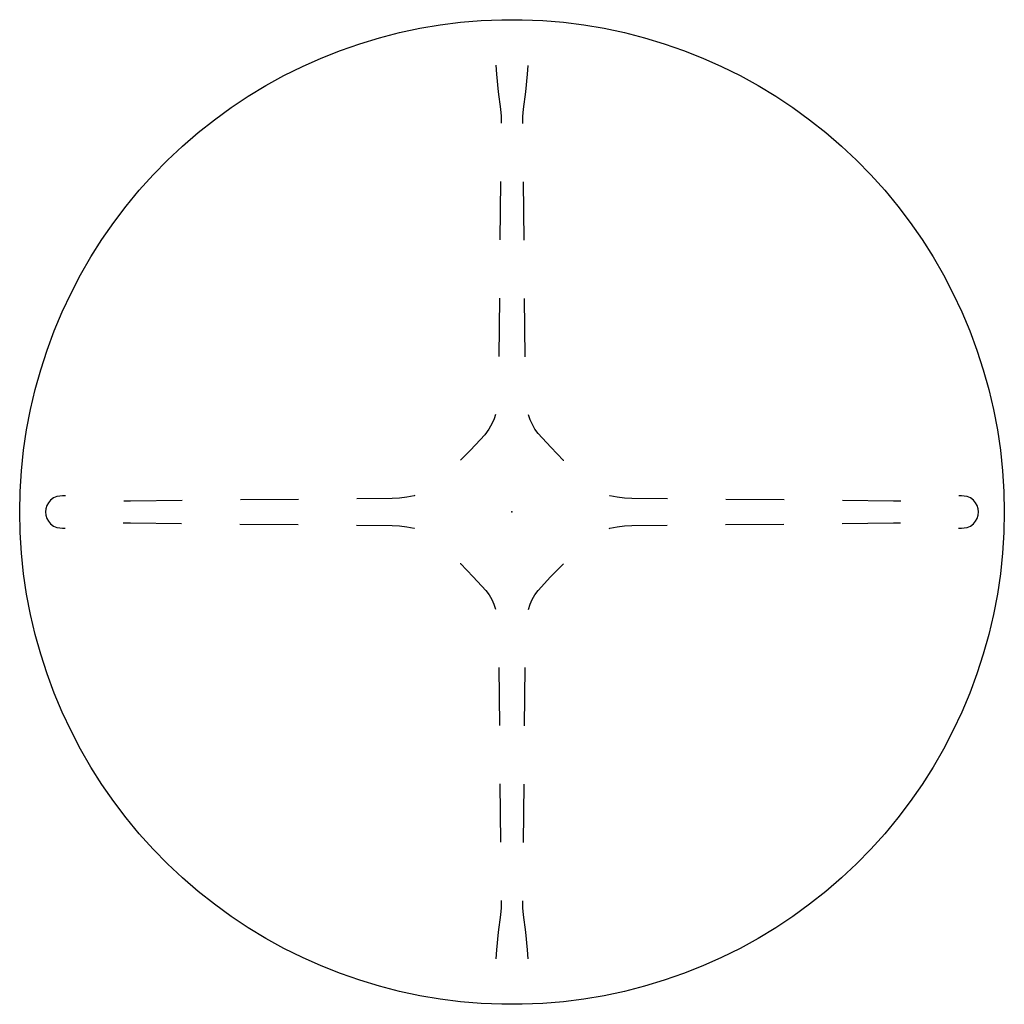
# Model space of a CAD drawing. Header units: metres. Extents: x 0.05 to 0.95, y -0.95 to -0.05.
import ezdxf

# ---------------------------------------------------------------- set-up
doc = ezdxf.new("R2010")
doc.units = ezdxf.units.M
doc.header["$MEASUREMENT"] = 0

# ---------------------------------------------------------------- blocks, each defined once
blk = doc.blocks.new('568f5d94-68c5-44bf-8e40-5bc7b3699dc2')
at = {"color": 8, "lineweight": 25, "true_color": 0x808080}
for p, q in [((0.4853, -0.09158), (0.48594, -0.10001)), ((0.51406, -0.10001), (0.51469, -0.09194)), ((0.48953, -0.19793), (0.48898, -0.25122)), ((0.51102, -0.25158), (0.51047, -0.19829)), ((0.48843, -0.30452), (0.48788, -0.35781)), ((0.51212, -0.35817), (0.51157, -0.30489)), ((0.5473, -0.4529), (0.5472, -0.4528)), ((0.09202, -0.48532), (0.08925, -0.48527)), ((0.41133, -0.48492), (0.41049, -0.48517)), ((0.58951, -0.48517), (0.58904, -0.48503)), ((0.91075, -0.48527), (0.90836, -0.4853)), ((0.15126, -0.49001), (0.14509, -0.49015)), ((0.19837, -0.48953), (0.15126, -0.49001)), ((0.30497, -0.48843), (0.25168, -0.48898)), ((0.39048, -0.48755), (0.35827, -0.48788)), ((0.64211, -0.48788), (0.60952, -0.48755)), ((0.7487, -0.48898), (0.69542, -0.48843)), ((0.84874, -0.49001), (0.80201, -0.48953)), ((0.8553, -0.49015), (0.84874, -0.49001)), ((0.14454, -0.50985), (0.15126, -0.50999)), ((0.15126, -0.50999), (0.19783, -0.51047)), ((0.25114, -0.51102), (0.30442, -0.51157)), ((0.35773, -0.51212), (0.39048, -0.51245)), ((0.60952, -0.51245), (0.64189, -0.51212)), ((0.69519, -0.51157), (0.74848, -0.51102)), ((0.80179, -0.51047), (0.84874, -0.50999)), ((0.84874, -0.50999), (0.85507, -0.50985)), ((0.08925, -0.51473), (0.09148, -0.5147)), ((0.41049, -0.51483), (0.41081, -0.51492)), ((0.58883, -0.51503), (0.58951, -0.51483)), ((0.90814, -0.51469), (0.91075, -0.51473)), ((0.45259, -0.54698), (0.4528, -0.5472)), ((0.48788, -0.64197), (0.48843, -0.69526)), ((0.51157, -0.69534), (0.51212, -0.64205)), ((0.48898, -0.74856), (0.48953, -0.80185)), ((0.51047, -0.80193), (0.51102, -0.74864)), ((0.48594, -0.89999), (0.48531, -0.9082)), ((0.51469, -0.90828), (0.51406, -0.89999))]:
    blk.add_line(p, q, dxfattribs=at)
at = {"color": 18, "lineweight": 25, "true_color": 0x000000}
blk.add_lwpolyline([(0.05, -0.5), (0.05039, -0.48116), (0.05158, -0.46235), (0.05355, -0.4436), (0.0563, -0.42495), (0.05983, -0.40644), (0.06414, -0.38809), (0.06921, -0.36994), (0.07503, -0.35201), (0.0816, -0.33434), (0.0889, -0.31697), (0.09693, -0.29991), (0.10566, -0.28321), (0.11509, -0.26689), (0.12519, -0.25097), (0.13594, -0.2355), (0.14734, -0.22048), (0.15935, -0.20596), (0.17196, -0.19195), (0.18515, -0.17849), (0.19889, -0.16558), (0.21316, -0.15327), (0.22793, -0.14156), (0.24318, -0.13048), (0.25888, -0.12005), (0.275, -0.11029), (0.29152, -0.10121), (0.3084, -0.09283), (0.32562, -0.08516), (0.34314, -0.07822), (0.36094, -0.07202), (0.37899, -0.06658), (0.39724, -0.06189), (0.41568, -0.05797), (0.43426, -0.05483), (0.45296, -0.05247), (0.47174, -0.05089), (0.49058, -0.0501), (0.50942, -0.0501), (0.52826, -0.05089), (0.54704, -0.05247), (0.56574, -0.05483), (0.58432, -0.05797), (0.60276, -0.06189), (0.62101, -0.06658), (0.63906, -0.07202), (0.65686, -0.07822), (0.67438, -0.08516), (0.6916, -0.09283), (0.70848, -0.10121), (0.725, -0.11029), (0.74112, -0.12005), (0.75682, -0.13048), (0.77207, -0.14156), (0.78684, -0.15327), (0.80111, -0.16558), (0.81485, -0.17849), (0.82804, -0.19195), (0.84065, -0.20596), (0.85266, -0.22048), (0.86406, -0.2355), (0.87481, -0.25097), (0.88491, -0.26689), (0.89434, -0.28321), (0.90307, -0.29991), (0.9111, -0.31697), (0.9184, -0.33434), (0.92497, -0.35201), (0.93079, -0.36994), (0.93586, -0.38809), (0.94017, -0.40644), (0.9437, -0.42495), (0.94645, -0.4436), (0.94842, -0.46235), (0.94961, -0.48116), (0.95, -0.5), (0.94961, -0.51884), (0.94842, -0.53766), (0.94645, -0.5564), (0.9437, -0.57505), (0.94017, -0.59356), (0.93586, -0.61191), (0.93079, -0.63006), (0.92497, -0.64799), (0.9184, -0.66566), (0.9111, -0.68303), (0.90307, -0.70009), (0.89434, -0.71679), (0.88491, -0.73311), (0.87481, -0.74903), (0.86406, -0.7645), (0.85266, -0.77952), (0.84065, -0.79404), (0.82804, -0.80805), (0.81485, -0.82151), (0.80111, -0.83442), (0.78684, -0.84673), (0.77207, -0.85844), (0.75682, -0.86952), (0.74112, -0.87995), (0.725, -0.88971), (0.70848, -0.89879), (0.6916, -0.90717), (0.67438, -0.91484), (0.65686, -0.92178), (0.63906, -0.92798), (0.62101, -0.93342), (0.60276, -0.93811), (0.58432, -0.94203), (0.56574, -0.94517), (0.54704, -0.94753), (0.52826, -0.94911), (0.50942, -0.9499), (0.49058, -0.9499), (0.47174, -0.94911), (0.45296, -0.94753), (0.43426, -0.94517), (0.41568, -0.94203), (0.39724, -0.93811), (0.37899, -0.93342), (0.36094, -0.92798), (0.34314, -0.92178), (0.32562, -0.91484), (0.3084, -0.90717), (0.29152, -0.89879), (0.275, -0.88971), (0.25888, -0.87995), (0.24318, -0.86952), (0.22793, -0.85844), (0.21316, -0.84673), (0.19889, -0.83442), (0.18515, -0.82151), (0.17196, -0.80805), (0.15935, -0.79404), (0.14734, -0.77952), (0.13594, -0.7645), (0.12519, -0.74903), (0.11509, -0.73311), (0.10566, -0.71679), (0.09693, -0.70009), (0.0889, -0.68303), (0.0816, -0.66566), (0.07503, -0.64799), (0.06921, -0.63006), (0.06414, -0.61191), (0.05983, -0.59356), (0.0563, -0.57505), (0.05355, -0.5564), (0.05158, -0.53766), (0.05039, -0.51884), (0.05, -0.5)], dxfattribs=at)
at = {"color": 8, "lineweight": 25, "true_color": 0x808080}
for points in [[(0.48594, -0.10001), (0.4875, -0.11599), (0.48943, -0.13193)], [(0.51057, -0.13193), (0.5125, -0.11599), (0.51406, -0.10001)], [(0.48943, -0.13193), (0.48995, -0.13827), (0.49015, -0.14462)], [(0.50985, -0.14499), (0.51004, -0.13845), (0.51057, -0.13193)], [(0.48506, -0.4109), (0.4837, -0.415), (0.48199, -0.41897)], [(0.52381, -0.42819), (0.52101, -0.4243), (0.5186, -0.42015), (0.51661, -0.41579), (0.51504, -0.41125)], [(0.48199, -0.41897), (0.47895, -0.42442), (0.47524, -0.42944), (0.47093, -0.43395)], [(0.5472, -0.4528), (0.53535, -0.44065), (0.52381, -0.42819)], [(0.47093, -0.43395), (0.46204, -0.44338), (0.45297, -0.45263)], [(0.08389, -0.48595), (0.0809, -0.48716), (0.07829, -0.48905), (0.0762, -0.49151)], [(0.08925, -0.48527), (0.08655, -0.48544), (0.08389, -0.48595)], [(0.41049, -0.48517), (0.40389, -0.48653), (0.39721, -0.48733), (0.39048, -0.48755)], [(0.60952, -0.48755), (0.60279, -0.48733), (0.59611, -0.48653), (0.58951, -0.48517)], [(0.91611, -0.48595), (0.91345, -0.48544), (0.91075, -0.48527)], [(0.9238, -0.49151), (0.92171, -0.48905), (0.9191, -0.48716), (0.91611, -0.48595)], [(0.0762, -0.49151), (0.07474, -0.49413), (0.07387, -0.49701), (0.07363, -0.5)], [(0.92637, -0.5), (0.92613, -0.49701), (0.92526, -0.49413), (0.9238, -0.49151)], [(0.07363, -0.5), (0.07387, -0.50299), (0.07474, -0.50587), (0.0762, -0.50849)], [(0.9238, -0.50849), (0.92526, -0.50587), (0.92613, -0.50299), (0.92637, -0.5)], [(0.0762, -0.50849), (0.07829, -0.51095), (0.0809, -0.51284), (0.08389, -0.51405)], [(0.39048, -0.51245), (0.39721, -0.51267), (0.40389, -0.51347), (0.41049, -0.51483)], [(0.58951, -0.51483), (0.59611, -0.51347), (0.60279, -0.51267), (0.60952, -0.51245)], [(0.91611, -0.51405), (0.9191, -0.51284), (0.92171, -0.51095), (0.9238, -0.50849)], [(0.08389, -0.51405), (0.08655, -0.51456), (0.08925, -0.51473)], [(0.91075, -0.51473), (0.91345, -0.51456), (0.91611, -0.51405)], [(0.4528, -0.5472), (0.46465, -0.55935), (0.47619, -0.57181)], [(0.52381, -0.57181), (0.53532, -0.55938), (0.54714, -0.54725)], [(0.47619, -0.57181), (0.47901, -0.57573), (0.48143, -0.57991), (0.48343, -0.58431), (0.485, -0.58888)], [(0.51498, -0.58896), (0.51654, -0.58437), (0.51855, -0.57995), (0.52098, -0.57575), (0.52381, -0.57181)], [(0.49015, -0.85515), (0.48996, -0.86162), (0.48943, -0.86807)], [(0.51057, -0.86807), (0.51004, -0.86166), (0.50985, -0.85523)], [(0.48943, -0.86807), (0.4875, -0.88401), (0.48594, -0.89999)], [(0.51406, -0.89999), (0.5125, -0.88401), (0.51057, -0.86807)]]:
    blk.add_lwpolyline(points, dxfattribs=at)
at = {"color": 18, "true_color": 0x000000}
blk.add_point((0.5, -0.5), dxfattribs=at)
at = {"color": 8, "true_color": 0x808080}
blk.add_point((0.5, -0.5), dxfattribs=at)
blk = doc.blocks.new('ccc4942c-c0b8-4c36-a02e-da3ca875b8dc')
blk.add_blockref('568f5d94-68c5-44bf-8e40-5bc7b3699dc2', (0, 0))

msp = doc.modelspace()

# ---------------------------------------------------------------- block references
msp.add_blockref('ccc4942c-c0b8-4c36-a02e-da3ca875b8dc', (0, 0))

doc.saveas('drawing.dxf')
